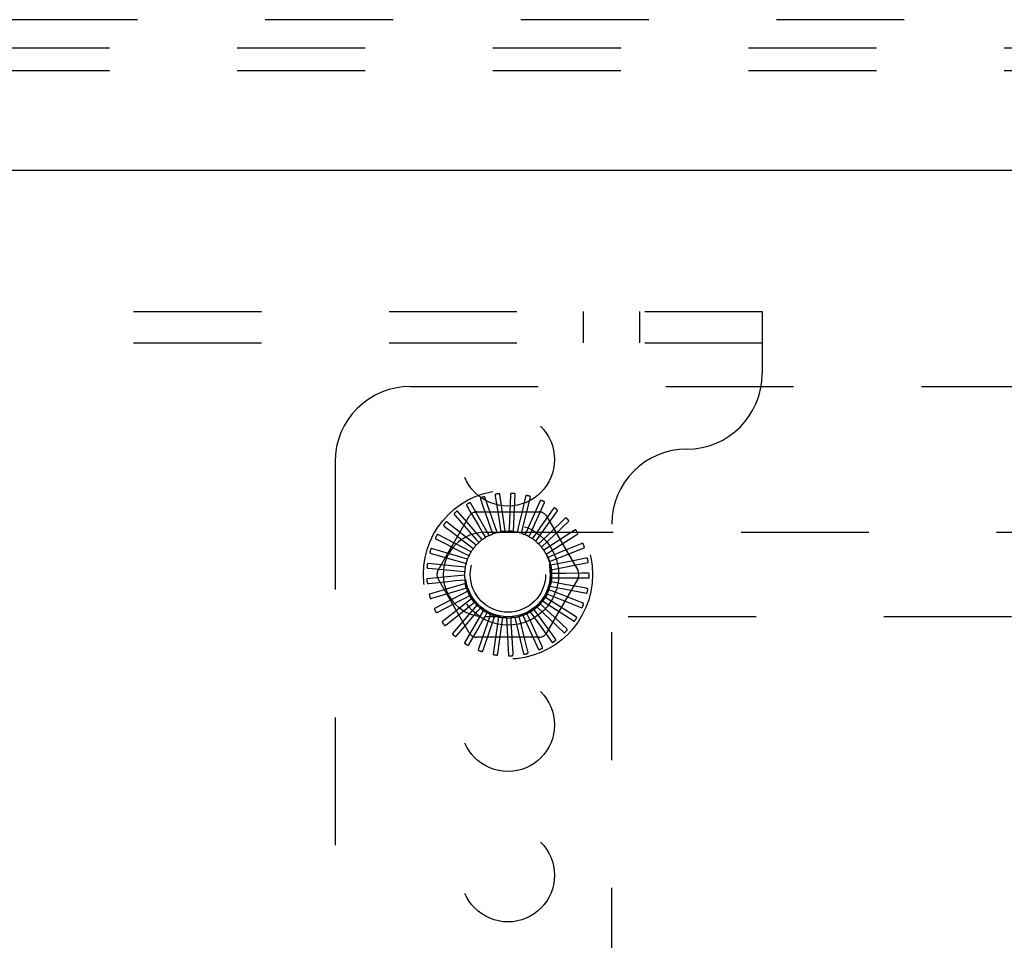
# Model space of a CAD drawing. Header units: inches. Extents: x 0 to 77.3, y 0 to 50.
# Tile 51 of 56: x 70.5 to 73.7, y 42.6 to 45.7. Entities that reach past the tile are written whole.
import ezdxf

# ---------------------------------------------------------------- set-up
doc = ezdxf.new("R2010")
doc.units = ezdxf.units.IN
doc.header["$LTSCALE"] = 4.25
doc.header["$MEASUREMENT"] = 0
doc.linetypes.add('HIDDEN', pattern=[0.2, 0.1, -0.1])
doc.layers.get('0').update_dxf_attribs({"linetype": 'CONTINUOUS'})
for name, color, linetype in [('DEFAULT_2', 8, 'HIDDEN'), ('DIMENSIONS', 7, 'CONTINUOUS'), ('FRONT_COVER', 7, 'CONTINUOUS')]:
    doc.layers.add(name, color=color, linetype=linetype)
doc.styles.get("Standard").update_dxf_attribs({"font": 'arial.ttf'})
doc.dimstyles.new('DIMSTYLE_1', dxfattribs={"dimtxt": 0.340909, "dimasz": 0.454545, "dimexe": 0.09, "dimexo": 0.07, "dimgap": 0.0375, "dimtad": 0, "dimtih": 1, "dimtoh": 1, "dimzin": 4, "dimdsep": 46, "dimtxsty": 'Standard', "dimblk": '_FILLED', "dimblk1": '_FILLED', "dimblk2": '_FILLED', "dimcen": 0.09, "dimadec": 3, "dimazin": 1, "dimtfac": 1, "dimtdec": 3, "dimtofl": 0, "dimtmove": 0, "dimatfit": 3, "dimldrblk": '_FILLED', "dimfxl": 0, "dimtolj": 1, "dimtzin": 4, "dimarcsym": 0})

# ---------------------------------------------------------------- blocks, each defined once
blk = doc.blocks.new('_FILLED')
at = {"color": 0, "linetype": 'ByBlock'}
blk.add_solid([(0, 0), (-1, 0.2), (-1, -0.2)], dxfattribs=at)
blk = doc.blocks.new('*D11')
at = {"layer": 'DIMENSIONS', "color": 2, "linetype": 'Continuous'}
for p, q in [((75.3181, 45.6153), (76.2617, 45.6153)), ((75.8526, 45.6153), (75.8526, 44.3312)), ((75.8526, 42.3653), (75.8526, 43.6494)), ((65.3931, 42.3653), (76.2617, 42.3653))]:
    blk.add_line(p, q, dxfattribs=at)
at = {"layer": 'DIMENSIONS', "color": 2, "linetype": 'Continuous', "xscale": 0.4545454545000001, "yscale": 0.4545454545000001, "zscale": 0.4545454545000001}
for p, rotation in [((75.8526, 45.6153), 90), ((75.8526, 42.3653), 270)]:
    blk.add_blockref('_FILLED', p, dxfattribs=dict(at, rotation=rotation))
at = {"layer": 'DIMENSIONS', "color": 2, "linetype": 'Continuous', "insert": (75.8526, 44.1607), "char_height": 0.34091, "width": 0.926411, "attachment_point": 2, "line_spacing_factor": 0.9}
blk.add_mtext('3.25', dxfattribs=at)

msp = doc.modelspace()

# ---------------------------------------------------------------- linework, layer by layer
at = {"layer": 'DEFAULT_2', "color": 8, "linetype": 'HIDDEN'}
for p, q in [((74.999909, 45.615287), (55.149909, 45.615287)), ((74.999909, 45.540287), (55.149909, 45.540287)), ((57.229909, 44.740287), (72.919909, 44.740287)), ((72.326159, 44.636287), (72.326159, 44.740287)), ((72.513659, 44.636287), (72.513659, 44.740287)), ((72.919909, 44.740287), (72.919909, 44.532287)), ((57.229909, 44.636287), (72.919909, 44.636287)), ((71.749909, 44.490287), (74.999909, 44.490287)), ((71.499909, 44.240287), (71.499909, 40.490287)), ((72.012909, 43.995535), (71.950424, 44.103761)), ((71.98428, 44.113875), (71.990473, 44.096388)), ((72.038679, 44.004914), (71.997805, 44.12301)), ((72.032963, 44.126534), (72.041117, 44.07255)), ((72.065758, 44.009248), (72.047973, 44.132945)), ((72.083162, 44.129751), (72.080952, 44.0752)), ((72.093168, 44.008378), (72.099114, 44.133205)), ((72.119918, 44.002337), (72.149381, 44.123783)), ((72.133063, 44.12341), (72.120569, 44.070263)), ((72.145042, 43.991342), (72.196956, 44.105018)), ((72.180862, 44.10774), (72.158536, 44.057917)), ((71.98938, 43.981447), (71.907543, 44.075892)), ((71.938872, 44.092231), (71.948263, 44.076232)), ((71.948263, 44.076232), (71.97536, 44.030048)), ((71.971467, 44.073621), (72.178351, 44.073621)), ((71.990473, 44.096388), (72.008341, 44.045911)), ((72.16763, 43.975791), (72.240119, 44.077588)), ((72.224832, 44.083306), (72.183427, 44.024284)), ((71.842766, 43.879871), (71.946208, 44.059037)), ((71.968942, 43.963162), (71.87071, 44.040412)), ((71.898381, 44.062384), (71.922646, 44.034783)), ((72.008341, 44.045911), (72.019671, 44.013859)), ((72.186868, 43.956247), (72.277312, 44.042485)), ((72.20361, 44.059037), (72.307052, 43.879871)), ((72.263383, 44.050993), (72.211556, 44.000873)), ((71.86427, 44.025414), (71.89332, 44.002904)), ((71.922646, 44.034783), (71.945978, 44.008231)), ((71.945978, 44.008231), (71.968409, 43.982687)), ((71.97536, 44.030048), (71.992552, 44.000721)), ((71.999909, 44.005787), (74.599909, 44.005787)), ((72.019671, 44.013859), (72.024409, 44.00041)), ((72.048787, 44.021628), (72.050894, 44.007525)), ((72.078847, 44.023746), (72.078246, 44.0095)), ((72.108764, 44.020138), (72.105478, 44.006262)), ((72.137458, 44.010932), (72.131606, 43.997929)), ((72.183427, 44.024284), (72.163891, 43.996463)), ((72.295122, 44.011968), (72.234747, 43.972562)), ((72.419909, 40.698287), (72.419909, 44.032287)), ((71.837773, 43.982657), (71.870557, 43.966051)), ((71.952334, 43.941339), (71.841257, 43.998603)), ((71.89332, 44.002904), (71.921256, 43.981248)), ((71.921256, 43.981248), (71.948116, 43.96041)), ((71.968409, 43.982687), (71.977806, 43.971962)), ((71.992552, 44.000721), (71.999749, 43.988411)), ((72.163891, 43.996463), (72.155684, 43.984802)), ((72.187108, 43.977252), (72.176842, 43.967356)), ((72.211556, 44.000873), (72.187108, 43.977252)), ((72.202059, 43.933414), (72.307189, 44.000978)), ((72.234747, 43.972562), (72.20627, 43.953995)), ((71.940156, 43.916767), (71.82025, 43.951974)), ((71.870557, 43.966051), (71.902087, 43.950073)), ((71.902087, 43.950073), (71.932405, 43.934695)), ((71.948116, 43.96041), (71.959373, 43.951657)), ((72.20627, 43.953995), (72.194317, 43.94622)), ((72.212654, 43.90812), (72.328671, 43.954566)), ((72.25216, 43.940374), (72.220684, 43.927532)), ((72.318902, 43.967642), (72.25216, 43.940374)), ((71.819845, 43.935658), (71.855181, 43.925557)), ((71.855181, 43.925557), (71.889164, 43.915834)), ((71.889164, 43.915834), (71.921845, 43.906472)), ((71.921845, 43.906472), (71.935548, 43.90253)), ((71.932405, 43.934695), (71.945115, 43.928231)), ((72.220684, 43.927532), (72.207476, 43.922159)), ((72.297828, 43.912403), (72.263167, 43.905472)), ((72.333864, 43.919616), (72.297828, 43.912403)), ((71.932849, 43.890334), (71.808446, 43.902213)), ((71.811137, 43.886115), (71.847745, 43.882884)), ((71.847745, 43.882884), (71.882955, 43.879768)), ((71.882955, 43.879768), (71.916816, 43.87676)), ((71.916816, 43.87676), (71.931018, 43.875483)), ((72.22983, 43.898819), (72.215843, 43.896043)), ((72.218271, 43.881278), (72.340981, 43.904928)), ((72.263167, 43.905472), (72.22983, 43.898819)), ((71.930676, 43.862997), (71.806273, 43.851118)), ((71.811962, 43.835819), (71.866273, 43.841396)), ((71.946208, 43.671537), (71.842766, 43.850704)), ((71.917502, 43.846634), (71.931689, 43.848067)), ((72.307052, 43.850704), (72.20361, 43.671537)), ((72.231195, 43.838838), (72.217179, 43.84146)), ((72.218706, 43.853857), (72.343675, 43.853857)), ((72.233376, 43.868894), (72.219117, 43.868815)), ((72.26737, 43.869118), (72.233376, 43.868894)), ((72.320916, 43.869493), (72.26737, 43.869118)), ((72.339466, 43.869627), (72.320916, 43.869493)), ((71.933716, 43.835742), (71.813809, 43.800534)), ((71.941859, 43.809555), (71.830782, 43.752291)), ((71.923877, 43.817181), (71.937536, 43.821274)), ((72.223365, 43.809739), (72.210098, 43.814966)), ((72.213945, 43.82685), (72.336655, 43.803199)), ((72.255008, 43.797313), (72.223365, 43.809739)), ((72.264617, 43.832625), (72.231195, 43.838838)), ((72.317266, 43.82286), (72.264617, 43.832625)), ((72.335506, 43.819481), (72.317266, 43.82286)), ((71.822291, 43.786589), (71.874565, 43.802343)), ((71.954811, 43.785382), (71.856579, 43.708131)), ((71.93571, 43.789468), (71.948348, 43.796071)), ((71.95066, 43.793552), (71.950779, 43.793311)), ((72.1897, 43.777929), (72.29483, 43.710366)), ((72.21017, 43.782647), (72.198132, 43.790291)), ((72.204158, 43.801232), (72.320175, 43.754785)), ((72.238889, 43.764457), (72.21017, 43.782647)), ((72.304857, 43.77776), (72.255008, 43.797313)), ((72.322128, 43.77099), (72.304857, 43.77776)), ((71.84175, 43.740203), (71.890097, 43.765565)), ((71.972103, 43.764097), (71.890266, 43.669652)), ((71.993111, 43.74647), (71.930627, 43.638244)), ((71.952575, 43.764494), (71.963735, 43.77337)), ((71.973861, 43.743164), (71.983139, 43.753992)), ((72.169767, 43.738296), (72.161432, 43.749865)), ((72.171092, 43.757783), (72.261537, 43.671545)), ((72.192086, 43.758542), (72.181712, 43.768326)), ((72.284137, 43.735824), (72.238889, 43.764457)), ((71.869635, 43.698338), (71.91231, 43.732391)), ((72.017076, 43.733137), (71.976203, 43.615041)), ((71.998799, 43.726247), (72.00586, 43.738635)), ((74.599909, 43.724787), (71.999909, 43.724787)), ((72.015581, 43.682158), (72.026487, 43.714356)), ((72.043131, 43.72458), (72.025346, 43.600883)), ((72.026487, 43.714356), (72.031077, 43.727857)), ((72.055926, 43.70792), (72.057878, 43.722045)), ((72.070334, 43.721109), (72.07628, 43.596281)), ((72.086051, 43.707171), (72.085295, 43.72141)), ((72.097703, 43.722848), (72.127165, 43.601402)), ((72.115774, 43.712137), (72.112336, 43.725976)), ((72.124247, 43.729736), (72.176161, 43.61606)), ((72.144019, 43.722639), (72.138024, 43.735577)), ((72.158345, 43.691809), (72.144019, 43.722639)), ((72.149009, 43.741523), (72.221498, 43.639726)), ((72.255855, 43.698567), (72.229592, 43.723256)), ((72.299815, 43.725908), (72.284137, 43.735824)), ((71.90494, 43.662506), (71.940399, 43.704021)), ((71.946389, 43.634004), (71.97335, 43.681479)), ((71.992482, 43.613861), (72.015581, 43.682158)), ((72.051311, 43.674239), (72.055926, 43.70792)), ((72.087893, 43.673226), (72.086051, 43.707171)), ((72.173252, 43.65976), (72.158345, 43.691809)), ((72.231902, 43.652303), (72.199918, 43.696549)), ((72.269373, 43.685863), (72.255855, 43.698567)), ((72.178351, 43.656954), (71.971467, 43.656954)), ((72.041554, 43.602805), (72.051311, 43.674239)), ((72.091832, 43.601236), (72.087893, 43.673226)), ((72.141498, 43.609211), (72.128249, 43.662175)), ((72.188757, 43.62644), (72.173252, 43.65976))]:
    msp.add_line(p, q, dxfattribs=at)
for points in [[(72.086128, 44.135324), (72.085666, 44.135298), (72.085247, 44.135191), (72.084871, 44.135), (72.084539, 44.134739), (72.084258, 44.134421), (72.084019, 44.134049), (72.083818, 44.133626), (72.083651, 44.13316), (72.083514, 44.132658), (72.083404, 44.132123), (72.083316, 44.131563), (72.083248, 44.130979), (72.083196, 44.130376), (72.083162, 44.129751)], [(71.950424, 44.103761), (71.950311, 44.103892), (71.950173, 44.103989), (71.950007, 44.104049), (71.949821, 44.104081), (71.949624, 44.10409), (71.949416, 44.10408), (71.949203, 44.104055), (71.948981, 44.104015), (71.948753, 44.103963), (71.948518, 44.1039), (71.948276, 44.103826), (71.948029, 44.103743), (71.947777, 44.103651), (71.947519, 44.103549), (71.947254, 44.103439), (71.946981, 44.103319), (71.9467, 44.103188), (71.946409, 44.103047), (71.946109, 44.102893), (71.9458, 44.102727)], [(71.984961, 44.12015), (71.984542, 44.119954), (71.984193, 44.1197), (71.983915, 44.119382), (71.983704, 44.119017), (71.983561, 44.118617), (71.983478, 44.118183), (71.983448, 44.117716), (71.983466, 44.117221), (71.983526, 44.116704), (71.983623, 44.116166), (71.983749, 44.115614), (71.983903, 44.115046), (71.984079, 44.114467), (71.98428, 44.113875)], [(71.997805, 44.12301), (71.997719, 44.12316), (71.997602, 44.123281), (71.99745, 44.123372), (71.997274, 44.123439), (71.997082, 44.123485), (71.996876, 44.123515), (71.996661, 44.12353), (71.996437, 44.123533), (71.996202, 44.123525), (71.99596, 44.123508), (71.995709, 44.123481), (71.99545, 44.123446), (71.995185, 44.123403), (71.994912, 44.123352), (71.994631, 44.123294), (71.994341, 44.123228), (71.994034, 44.123151), (71.993728, 44.123069), (71.993435, 44.122985), (71.993151, 44.122896)], [(72.034819, 44.132567), (72.034371, 44.132454), (72.033981, 44.132271), (72.033647, 44.132011), (72.033371, 44.131692), (72.033155, 44.131327), (72.032991, 44.130916), (72.032873, 44.130463), (72.032797, 44.129974), (72.032759, 44.129454), (72.032752, 44.128909), (72.032771, 44.128342), (72.032815, 44.127756), (72.032878, 44.127154), (72.032963, 44.126534)], [(72.047973, 44.132945), (72.047917, 44.133108), (72.047824, 44.13325), (72.047693, 44.133367), (72.047532, 44.133466), (72.047353, 44.133548), (72.047156, 44.133616), (72.046948, 44.133672), (72.046728, 44.133717), (72.046497, 44.133754), (72.046255, 44.133783), (72.046003, 44.133804), (72.045743, 44.133818), (72.045475, 44.133826), (72.045197, 44.133828), (72.04491, 44.133824), (72.044612, 44.133814), (72.044302, 44.133798), (72.04398, 44.133774), (72.043644, 44.133743), (72.043295, 44.133704)], [(72.099114, 44.133205), (72.09909, 44.133377), (72.099026, 44.133533), (72.098919, 44.133674), (72.09878, 44.133801), (72.098619, 44.133915), (72.098439, 44.134019), (72.098245, 44.134113), (72.098038, 44.134199), (72.097818, 44.134279), (72.097586, 44.134353), (72.097343, 44.134422), (72.09709, 44.134485), (72.096828, 44.134544), (72.096556, 44.134598), (72.096273, 44.134649), (72.095979, 44.134695), (72.095672, 44.134738), (72.095351, 44.134776), (72.095013, 44.134809), (72.094658, 44.134837)], [(72.137029, 44.128321), (72.136571, 44.128383), (72.13614, 44.128357), (72.135734, 44.128241), (72.135359, 44.128047), (72.135023, 44.127788), (72.134718, 44.127468), (72.13444, 44.127091), (72.134188, 44.126665), (72.133959, 44.126197), (72.13375, 44.125693), (72.133557, 44.12516), (72.13338, 44.124599), (72.133215, 44.124017), (72.133063, 44.12341)], [(72.149381, 44.123783), (72.149389, 44.123956), (72.149356, 44.124121), (72.149278, 44.12428), (72.149165, 44.124431), (72.149029, 44.124574), (72.148872, 44.12471), (72.148699, 44.124839), (72.148512, 44.124963), (72.148311, 44.125083), (72.148097, 44.125199), (72.147872, 44.125313), (72.147635, 44.125423), (72.147389, 44.12553), (72.147132, 44.125635), (72.146864, 44.125738), (72.146584, 44.125839), (72.146285, 44.12594), (72.145982, 44.126037), (72.145692, 44.126124), (72.145408, 44.126202)], [(72.185686, 44.111811), (72.185248, 44.111958), (72.18482, 44.112015), (72.184399, 44.111978), (72.183994, 44.111858), (72.183615, 44.111668), (72.183255, 44.111411), (72.182911, 44.111093), (72.182583, 44.110723), (72.182269, 44.110307), (72.181968, 44.109852), (72.181679, 44.109364), (72.181398, 44.108848), (72.181126, 44.108307), (72.180862, 44.10774)], [(72.196956, 44.105018), (72.196997, 44.105186), (72.196995, 44.105354), (72.196948, 44.105525), (72.196867, 44.105694), (72.19676, 44.105861), (72.196631, 44.106024), (72.196486, 44.106183), (72.196326, 44.10634), (72.196151, 44.106497), (72.195963, 44.106651), (72.195763, 44.106805), (72.195552, 44.106958), (72.19533, 44.10711), (72.195098, 44.107262), (72.194854, 44.107414), (72.194598, 44.107566), (72.194329, 44.10772), (72.194045, 44.107874), (72.193746, 44.108029), (72.193432, 44.108185)], [(71.907543, 44.075892), (71.907407, 44.075999), (71.907253, 44.076069), (71.907078, 44.076097), (71.90689, 44.076093), (71.906694, 44.076065), (71.906492, 44.076015), (71.906287, 44.07595), (71.906077, 44.075869), (71.905863, 44.075775), (71.905644, 44.075668), (71.905421, 44.07555), (71.905194, 44.075422), (71.904964, 44.075283), (71.904729, 44.075135), (71.90449, 44.074976), (71.904245, 44.074807), (71.903994, 44.074626), (71.903735, 44.074432), (71.903468, 44.074222), (71.903192, 44.073999)], [(71.938354, 44.098522), (71.937979, 44.09825), (71.937685, 44.097934), (71.937471, 44.09757), (71.937334, 44.097171), (71.937269, 44.096751), (71.93727, 44.096309), (71.937329, 44.095845), (71.93744, 44.095362), (71.937597, 44.094865), (71.937793, 44.094356), (71.938022, 44.093838), (71.938281, 44.09331), (71.938563, 44.092774), (71.938872, 44.092231)], [(72.041117, 44.07255), (72.046284, 44.03827), (72.048787, 44.021628)], [(72.080952, 44.0752), (72.079538, 44.040561), (72.078847, 44.023746)], [(72.120569, 44.070263), (72.112625, 44.036517), (72.108764, 44.020138)], [(72.230339, 44.086391), (72.229937, 44.086619), (72.229527, 44.086756), (72.229107, 44.086798), (72.228687, 44.086758), (72.228279, 44.086642), (72.227876, 44.086458), (72.227479, 44.086212), (72.227086, 44.08591), (72.226699, 44.085561), (72.226318, 44.085171), (72.225941, 44.084747), (72.225568, 44.084293), (72.225198, 44.083813), (72.224832, 44.083306)], [(72.240119, 44.077588), (72.240191, 44.077745), (72.240222, 44.077911), (72.240208, 44.078087), (72.24016, 44.078269), (72.240087, 44.078453), (72.239991, 44.078637), (72.239879, 44.078821), (72.239751, 44.079006), (72.239609, 44.079192), (72.239454, 44.07938), (72.239287, 44.079569), (72.239108, 44.079759), (72.23892, 44.07995), (72.23872, 44.080143), (72.238509, 44.080338), (72.238287, 44.080536), (72.238047, 44.080741), (72.237802, 44.080944), (72.237563, 44.081133), (72.237327, 44.081313)], [(71.87071, 44.040412), (71.870556, 44.040492), (71.870392, 44.04053), (71.870215, 44.040525), (71.870031, 44.040485), (71.869844, 44.040421), (71.869655, 44.040334), (71.869466, 44.040231), (71.869276, 44.040112), (71.869083, 44.039979), (71.868888, 44.039833), (71.868691, 44.039675), (71.868493, 44.039506), (71.868293, 44.039326), (71.868091, 44.039136), (71.867886, 44.038935), (71.867677, 44.038722), (71.867461, 44.038492), (71.867247, 44.038257), (71.867048, 44.038029), (71.866858, 44.037802)], [(71.896681, 44.068463), (71.896365, 44.068126), (71.896136, 44.06776), (71.895995, 44.067362), (71.895936, 44.066944), (71.895951, 44.06652), (71.896036, 44.066086), (71.896182, 44.065641), (71.896382, 44.065189), (71.89663, 44.064731), (71.896919, 44.064268), (71.897242, 44.063802), (71.897596, 44.063332), (71.897975, 44.06286), (71.898381, 44.062384)], [(72.158536, 44.057917), (72.144349, 44.026285), (72.137458, 44.010932)], [(72.269374, 44.052981), (72.269022, 44.05328), (72.268646, 44.053492), (72.268242, 44.053613), (72.267822, 44.053653), (72.267399, 44.053617), (72.266969, 44.053512), (72.266532, 44.053345), (72.266089, 44.053123), (72.265644, 44.052854), (72.265195, 44.052543), (72.264745, 44.052198), (72.264293, 44.051823), (72.263839, 44.051422), (72.263383, 44.050993)], [(72.277312, 44.042485), (72.277412, 44.042626), (72.277474, 44.042783), (72.277494, 44.042959), (72.277481, 44.043146), (72.277444, 44.04334), (72.277385, 44.04354), (72.27731, 44.043742), (72.277219, 44.043947), (72.277115, 44.044157), (72.276998, 44.044371), (72.276869, 44.044588), (72.27673, 44.044808), (72.276581, 44.045032), (72.276421, 44.045259), (72.276252, 44.04549), (72.27607, 44.045727), (72.275878, 44.04597), (72.275672, 44.046219), (72.275451, 44.046474), (72.275216, 44.046737)], [(71.861451, 44.031062), (71.861204, 44.030671), (71.861048, 44.030268), (71.860986, 44.029851), (71.861006, 44.029429), (71.861102, 44.029016), (71.861267, 44.028605), (71.861494, 44.028196), (71.861777, 44.02779), (71.862107, 44.027387), (71.862479, 44.026987), (71.862884, 44.026591), (71.86332, 44.026197), (71.863781, 44.025804), (71.86427, 44.025414)], [(72.038679, 44.004914), (72.040878, 44.005269), (72.04308, 44.00559), (72.045284, 44.005877), (72.04749, 44.006131)], [(72.050894, 44.007525), (72.05039, 44.007162), (72.049856, 44.006849), (72.049287, 44.006585), (72.048696, 44.006375), (72.048099, 44.006225), (72.04749, 44.006131)], [(72.065758, 44.009248), (72.067985, 44.00918), (72.070208, 44.009078), (72.072426, 44.008943), (72.07464, 44.008775)], [(72.078246, 44.0095), (72.077683, 44.009238), (72.077099, 44.009032), (72.07649, 44.008881), (72.075871, 44.008787), (72.075256, 44.008751), (72.07464, 44.008775)], [(72.093168, 44.008378), (72.095342, 44.00789), (72.097505, 44.00737), (72.099658, 44.006817), (72.1018, 44.006233)], [(72.105478, 44.006262), (72.104876, 44.006112), (72.104264, 44.00602), (72.103637, 44.005987), (72.103011, 44.006011), (72.102401, 44.006093), (72.1018, 44.006233)], [(72.301382, 44.012785), (72.301093, 44.013146), (72.300763, 44.013426), (72.300389, 44.013621), (72.299984, 44.01374), (72.299562, 44.013785), (72.29912, 44.013763), (72.298659, 44.013682), (72.298182, 44.013548), (72.297694, 44.013367), (72.297194, 44.013147), (72.296687, 44.012894), (72.296172, 44.012611), (72.295651, 44.012303), (72.295122, 44.011968)], [(72.307189, 44.000978), (72.307314, 44.001097), (72.307405, 44.00124), (72.307457, 44.001408), (72.30748, 44.001595), (72.30748, 44.001793), (72.30746, 44.002), (72.307425, 44.002212), (72.307374, 44.002431), (72.307312, 44.002657), (72.307237, 44.002889), (72.307153, 44.003126), (72.307057, 44.003369), (72.306953, 44.003617), (72.30684, 44.00387), (72.306717, 44.00413), (72.306584, 44.004396), (72.30644, 44.004671), (72.306285, 44.004954), (72.306116, 44.005248), (72.305934, 44.005552)], [(71.833935, 43.987669), (71.833767, 43.987238), (71.83369, 43.986814), (71.833708, 43.986392), (71.833807, 43.985982), (71.83398, 43.985594), (71.834219, 43.985222), (71.83452, 43.984863), (71.834874, 43.984518), (71.835275, 43.984185), (71.835716, 43.983862), (71.836188, 43.98355), (71.836691, 43.983245), (71.837219, 43.982948), (71.837773, 43.982657)], [(71.841257, 43.998603), (71.841091, 43.998651), (71.840923, 43.998658), (71.84075, 43.998619), (71.840577, 43.998546), (71.840406, 43.998447), (71.840237, 43.998326), (71.84007, 43.998189), (71.839906, 43.998036), (71.839742, 43.997869), (71.839578, 43.997689), (71.839415, 43.997497), (71.839252, 43.997293), (71.83909, 43.997079), (71.838927, 43.996854), (71.838764, 43.996618), (71.838599, 43.996369), (71.838433, 43.996107), (71.838265, 43.995831), (71.838096, 43.99554), (71.837925, 43.995232)], [(71.977806, 43.971962), (71.977579, 43.971384), (71.977299, 43.970832), (71.976962, 43.970302), (71.976579, 43.969807), (71.976159, 43.969357), (71.975697, 43.968949)], [(71.98938, 43.981447), (71.99129, 43.982594), (71.993215, 43.98371), (71.995154, 43.984796), (71.997107, 43.985851)], [(71.999749, 43.988411), (71.999417, 43.987886), (71.999037, 43.987398), (71.998607, 43.986941), (71.998137, 43.986527), (71.997638, 43.986165), (71.997107, 43.985851)], [(72.012909, 43.995535), (72.015001, 43.996299), (72.017103, 43.997031), (72.019212, 43.99773), (72.02133, 43.998397)], [(72.024409, 44.00041), (72.023983, 43.999958), (72.023518, 43.99955), (72.023009, 43.999183), (72.022469, 43.998865), (72.021911, 43.998604), (72.02133, 43.998397)], [(72.119918, 44.002337), (72.12196, 44.001446), (72.123986, 44.000526), (72.125995, 43.999576), (72.127988, 43.998596)], [(72.131606, 43.997929), (72.130985, 43.997896), (72.130367, 43.997921), (72.129746, 43.998007), (72.129135, 43.99815), (72.128552, 43.998346), (72.127988, 43.998596)], [(72.145042, 43.991342), (72.146878, 43.990081), (72.148693, 43.988794), (72.150487, 43.987481), (72.152258, 43.986142)], [(72.155684, 43.984802), (72.155068, 43.984887), (72.154466, 43.985029), (72.153872, 43.985231), (72.1533, 43.985486), (72.152764, 43.985789), (72.152258, 43.986142)], [(72.16763, 43.975791), (72.169195, 43.974205), (72.170734, 43.972598), (72.172246, 43.970969), (72.173732, 43.96932)], [(71.815129, 43.939853), (71.815046, 43.939398), (71.81505, 43.938967), (71.815147, 43.938555), (71.815323, 43.938172), (71.815566, 43.937824), (71.815871, 43.937504), (71.816234, 43.937208), (71.816648, 43.936936), (71.817104, 43.936685), (71.817598, 43.936452), (71.818121, 43.936234), (71.818672, 43.936031), (71.819247, 43.935838), (71.819845, 43.935658)], [(71.82025, 43.951974), (71.820077, 43.951991), (71.81991, 43.951966), (71.819748, 43.951895), (71.819592, 43.95179), (71.819443, 43.951661), (71.8193, 43.95151), (71.819162, 43.951344), (71.81903, 43.951163), (71.8189, 43.950968), (71.818774, 43.95076), (71.81865, 43.95054), (71.818528, 43.950309), (71.818409, 43.950068), (71.818292, 43.949816), (71.818177, 43.949554), (71.818063, 43.949278), (71.817947, 43.948985), (71.817836, 43.948687), (71.817735, 43.9484), (71.817643, 43.948118)], [(71.952334, 43.941339), (71.953681, 43.943113), (71.955053, 43.944865), (71.95645, 43.946593), (71.957871, 43.948299)], [(71.959373, 43.951657), (71.959259, 43.951047), (71.959088, 43.950452), (71.958858, 43.949868), (71.958576, 43.949309), (71.958248, 43.948788), (71.957871, 43.948299)], [(71.968942, 43.963162), (71.970601, 43.964649), (71.972279, 43.96611), (71.973978, 43.967543), (71.975696, 43.968949)], [(72.176842, 43.967356), (72.176254, 43.967555), (72.17569, 43.967809), (72.175145, 43.968119), (72.174631, 43.968479), (72.174162, 43.968877), (72.173732, 43.96932)], [(72.186868, 43.956247), (72.188103, 43.954395), (72.189309, 43.952527), (72.190486, 43.950641), (72.191634, 43.948737)], [(72.194317, 43.94622), (72.193777, 43.946527), (72.193271, 43.946883), (72.192794, 43.947291), (72.192358, 43.947741), (72.191973, 43.948222), (72.191635, 43.948737)], [(72.325203, 43.96726), (72.324988, 43.967669), (72.324717, 43.968005), (72.324387, 43.968268), (72.324011, 43.968461), (72.323605, 43.968585), (72.323168, 43.968648), (72.3227, 43.968655), (72.322206, 43.968614), (72.321692, 43.968529), (72.32116, 43.968407), (72.320614, 43.968255), (72.320055, 43.968074), (72.319485, 43.96787), (72.318902, 43.967642)], [(72.328671, 43.954566), (72.328817, 43.95466), (72.328932, 43.954783), (72.329016, 43.954938), (72.329074, 43.955117), (72.329111, 43.955311), (72.329131, 43.955519), (72.329136, 43.955734), (72.329128, 43.955958), (72.329109, 43.956192), (72.32908, 43.956434), (72.329042, 43.956683), (72.328994, 43.95694), (72.328939, 43.957202), (72.328875, 43.957472), (72.328804, 43.957751), (72.328724, 43.958038), (72.328633, 43.95834), (72.328536, 43.958642), (72.328438, 43.958929), (72.328337, 43.959207)], [(71.940156, 43.916767), (71.941143, 43.918764), (71.942159, 43.920744), (71.943203, 43.922706), (71.944276, 43.92465)], [(71.945115, 43.928231), (71.945119, 43.92761), (71.945064, 43.926994), (71.944948, 43.926377), (71.944777, 43.925774), (71.944553, 43.9252), (71.944276, 43.92465)], [(72.202059, 43.933414), (72.202922, 43.93136), (72.203753, 43.929297), (72.204552, 43.927223), (72.205318, 43.925139)], [(72.207476, 43.922159), (72.207004, 43.922563), (72.206574, 43.923008), (72.206183, 43.9235), (72.20584, 43.924024), (72.205553, 43.924568), (72.205318, 43.925139)], [(72.212654, 43.90812), (72.213113, 43.90594), (72.213538, 43.903756), (72.21393, 43.901568), (72.214288, 43.899377)], [(72.339978, 43.918049), (72.339844, 43.918491), (72.339642, 43.918873), (72.339368, 43.919193), (72.339036, 43.919454), (72.33866, 43.919652), (72.338242, 43.919797), (72.337784, 43.919893), (72.337292, 43.919945), (72.336771, 43.919959), (72.336226, 43.91994), (72.335661, 43.919894), (72.335077, 43.919822), (72.334479, 43.91973), (72.333864, 43.919616)], [(72.340981, 43.904928), (72.341142, 43.904992), (72.341279, 43.905091), (72.34139, 43.905228), (72.341481, 43.905393), (72.341555, 43.905576), (72.341613, 43.905776), (72.341659, 43.905987), (72.341694, 43.906209), (72.34172, 43.906441), (72.341737, 43.906684), (72.341746, 43.906936), (72.341748, 43.907197), (72.341743, 43.907466), (72.341732, 43.907743), (72.341714, 43.90803), (72.34169, 43.908327), (72.341659, 43.908635), (72.34162, 43.908956), (72.341573, 43.909289), (72.341517, 43.909636)], [(71.805712, 43.889343), (71.805716, 43.88888), (71.805802, 43.888456), (71.805975, 43.888071), (71.806221, 43.887728), (71.806525, 43.887432), (71.806885, 43.887175), (71.807298, 43.886954), (71.807755, 43.886765), (71.808251, 43.886605), (71.80878, 43.886469), (71.809335, 43.886355), (71.809915, 43.886259), (71.810515, 43.886179), (71.811137, 43.886115)], [(71.808446, 43.902213), (71.808274, 43.902197), (71.808115, 43.902141), (71.807969, 43.902041), (71.807835, 43.901908), (71.807713, 43.901753), (71.807601, 43.901578), (71.807498, 43.901389), (71.807402, 43.901185), (71.807311, 43.900969), (71.807227, 43.900741), (71.807146, 43.900502), (71.807071, 43.900252), (71.807, 43.899993), (71.806933, 43.899724), (71.806869, 43.899444), (71.806809, 43.899152), (71.806751, 43.898847), (71.806698, 43.898529), (71.80665, 43.898196), (71.806605, 43.897848)], [(71.931018, 43.875483), (71.931253, 43.874907), (71.931431, 43.874315), (71.931553, 43.873699), (71.931618, 43.873076), (71.931624, 43.872461), (71.931571, 43.871846)], [(71.932849, 43.890334), (71.93344, 43.892482), (71.934063, 43.894619), (71.934717, 43.896743), (71.935403, 43.898854)], [(71.935548, 43.90253), (71.93567, 43.901921), (71.935732, 43.901305), (71.935736, 43.900678), (71.935681, 43.900054), (71.93557, 43.899448), (71.935403, 43.898855)], [(72.215843, 43.896043), (72.215456, 43.896529), (72.215118, 43.897048), (72.214828, 43.897604), (72.21459, 43.898183), (72.214411, 43.898773), (72.214288, 43.899377)], [(72.218271, 43.881278), (72.218309, 43.87905), (72.218313, 43.876825), (72.218284, 43.874603), (72.218221, 43.872383)], [(71.806273, 43.851118), (71.806108, 43.85107), (71.805962, 43.850985), (71.805838, 43.850859), (71.805732, 43.850704), (71.805642, 43.850529), (71.805564, 43.850336), (71.805499, 43.850131), (71.805443, 43.849914), (71.805395, 43.849685), (71.805355, 43.849446), (71.805321, 43.849196), (71.805295, 43.848937), (71.805274, 43.84867), (71.805258, 43.848394), (71.805249, 43.848108), (71.805245, 43.847811), (71.805246, 43.847497), (71.805254, 43.84718), (71.805267, 43.846869), (71.805287, 43.846562)], [(71.866273, 43.841396), (71.90076, 43.844925), (71.917502, 43.846634)], [(71.930676, 43.862997), (71.93085, 43.865218), (71.931057, 43.867433), (71.931297, 43.869643), (71.931571, 43.871846)], [(71.931689, 43.848067), (71.932028, 43.847547), (71.932315, 43.846998), (71.932551, 43.846417), (71.932733, 43.845818), (71.932855, 43.845214), (71.93292, 43.844601)], [(71.933716, 43.835742), (71.933466, 43.837956), (71.93325, 43.84017), (71.933068, 43.842385), (71.93292, 43.844601)], [(72.217179, 43.84146), (72.217, 43.842055), (72.216879, 43.842662), (72.216816, 43.843286), (72.216811, 43.843913), (72.216863, 43.844526), (72.216974, 43.845133)], [(72.218706, 43.853857), (72.218322, 43.851662), (72.217905, 43.849477), (72.217456, 43.8473), (72.216974, 43.845133)], [(72.219117, 43.868815), (72.218829, 43.869366), (72.218595, 43.869939), (72.218415, 43.87054), (72.218291, 43.871154), (72.218227, 43.871766), (72.218221, 43.872383)], [(72.345173, 43.86693), (72.345125, 43.86739), (72.344999, 43.867803), (72.34479, 43.86817), (72.344514, 43.868489), (72.344183, 43.868755), (72.343799, 43.868975), (72.343368, 43.869156), (72.342894, 43.869301), (72.342386, 43.869414), (72.341847, 43.869498), (72.341283, 43.869559), (72.340697, 43.869599), (72.340091, 43.869622), (72.339466, 43.869627)], [(72.343675, 43.853857), (72.343845, 43.853889), (72.343997, 43.85396), (72.344133, 43.854074), (72.344253, 43.854218), (72.34436, 43.854383), (72.344455, 43.854568), (72.34454, 43.854765), (72.344616, 43.854976), (72.344685, 43.855199), (72.344748, 43.855433), (72.344805, 43.855679), (72.344856, 43.855934), (72.344903, 43.856197), (72.344944, 43.856471), (72.344981, 43.856755), (72.345013, 43.85705), (72.345041, 43.857364), (72.345064, 43.857679), (72.34508, 43.857974), (72.345089, 43.858256)], [(71.806024, 43.83796), (71.806116, 43.837508), (71.80628, 43.837109), (71.806524, 43.836764), (71.806829, 43.836472), (71.807184, 43.836239), (71.807586, 43.836056), (71.808033, 43.835917), (71.808518, 43.835818), (71.809035, 43.835754), (71.80958, 43.835721), (71.810147, 43.835714), (71.810735, 43.83573), (71.811339, 43.835764), (71.811962, 43.835819)], [(71.874565, 43.802343), (71.907761, 43.812335), (71.923877, 43.817181)], [(71.937536, 43.821274), (71.937968, 43.820827), (71.938353, 43.820343), (71.938695, 43.819817), (71.938987, 43.819262), (71.939221, 43.818693), (71.939401, 43.818103)], [(71.941859, 43.809555), (71.941195, 43.811681), (71.940564, 43.813815), (71.939966, 43.815956), (71.939401, 43.818103)], [(72.210098, 43.814966), (72.210035, 43.815584), (72.210032, 43.816203), (72.210088, 43.816828), (72.210201, 43.817444), (72.210369, 43.818036), (72.210593, 43.818611)], [(72.213945, 43.82685), (72.213152, 43.824768), (72.212329, 43.8227), (72.211476, 43.820648), (72.210593, 43.818611)], [(72.3406, 43.815753), (72.34064, 43.816213), (72.340595, 43.816643), (72.340459, 43.817043), (72.340247, 43.817408), (72.339973, 43.817731), (72.339638, 43.818021), (72.339249, 43.81828), (72.338811, 43.818512), (72.338333, 43.818719), (72.33782, 43.818904), (72.337278, 43.81907), (72.33671, 43.819221), (72.33612, 43.819358), (72.335506, 43.819481)], [(71.813809, 43.800534), (71.813655, 43.800455), (71.813528, 43.800343), (71.81343, 43.800196), (71.813356, 43.800024), (71.8133, 43.799834), (71.813261, 43.79963), (71.813235, 43.799416), (71.813222, 43.799192), (71.813218, 43.798957), (71.813224, 43.798714), (71.813239, 43.798462), (71.813262, 43.798202), (71.813292, 43.797935), (71.813329, 43.79766), (71.813374, 43.797377), (71.813427, 43.797083), (71.813489, 43.796774), (71.813556, 43.796464), (71.813627, 43.796168), (71.813701, 43.795881)], [(71.816055, 43.787569), (71.81623, 43.787141), (71.816468, 43.78678), (71.816772, 43.786487), (71.817127, 43.786259), (71.817519, 43.786097), (71.817949, 43.785993), (71.818414, 43.785941), (71.818909, 43.785936), (71.819429, 43.785971), (71.81997, 43.786042), (71.820528, 43.786142), (71.821102, 43.786269), (71.821689, 43.786417), (71.822291, 43.786589)], [(71.890097, 43.765565), (71.920803, 43.781659), (71.93571, 43.789468)], [(71.948348, 43.796071), (71.948819, 43.795743), (71.949257, 43.795376), (71.949666, 43.794967), (71.950039, 43.794524), (71.950369, 43.794053), (71.95066, 43.793552)], [(71.954811, 43.785382), (71.954105, 43.786686), (71.953413, 43.787998), (71.952735, 43.789316), (71.952069, 43.790641), (71.951418, 43.791973), (71.950779, 43.793311)], [(72.1897, 43.777929), (72.18819, 43.77629), (72.186658, 43.774677), (72.185103, 43.773089), (72.183526, 43.771526)], [(72.198132, 43.790291), (72.198187, 43.790909), (72.1983, 43.791518), (72.198474, 43.792121), (72.198702, 43.792704), (72.198979, 43.793254), (72.199307, 43.793776)], [(72.204158, 43.801232), (72.202985, 43.799337), (72.201786, 43.797463), (72.20056, 43.795609), (72.199307, 43.793776)], [(72.336655, 43.803199), (72.336828, 43.803199), (72.336992, 43.80324), (72.337146, 43.803326), (72.337292, 43.803445), (72.337428, 43.803588), (72.337557, 43.803752), (72.337677, 43.80393), (72.337792, 43.804123), (72.337903, 43.80433), (72.338009, 43.804549), (72.338111, 43.80478), (72.33821, 43.805021), (72.338306, 43.805272), (72.338398, 43.805534), (72.338488, 43.805806), (72.338576, 43.806091), (72.338662, 43.806389), (72.338745, 43.806701), (72.338825, 43.80703), (72.338903, 43.807374)], [(71.830782, 43.752291), (71.830646, 43.752184), (71.830543, 43.752051), (71.830474, 43.751887), (71.830434, 43.751704), (71.830415, 43.751507), (71.830415, 43.751299), (71.83043, 43.751084), (71.830459, 43.750861), (71.8305, 43.750631), (71.830552, 43.750393), (71.830614, 43.750148), (71.830686, 43.749897), (71.830766, 43.749641), (71.830855, 43.749378), (71.830953, 43.749108), (71.83106, 43.74883), (71.831177, 43.748543), (71.831304, 43.748246), (71.831443, 43.747939), (71.831594, 43.747622)], [(71.91231, 43.732391), (71.939414, 43.754006), (71.952575, 43.764494)], [(71.940399, 43.704021), (71.962923, 43.730374), (71.973861, 43.743164)], [(71.963735, 43.77337), (71.964301, 43.773116), (71.964839, 43.77281), (71.965352, 43.772449), (71.965829, 43.772042), (71.966258, 43.771601), (71.966644, 43.77112)], [(71.972103, 43.764097), (71.970697, 43.765824), (71.969318, 43.76757), (71.967967, 43.769335), (71.966644, 43.77112)], [(71.983139, 43.753992), (71.983744, 43.753849), (71.98433, 43.75365), (71.984902, 43.753393), (71.985447, 43.753084), (71.985952, 43.752731), (71.986422, 43.752332)], [(71.993111, 43.74647), (71.991403, 43.7479), (71.989718, 43.749354), (71.988058, 43.750831), (71.986422, 43.752332)], [(72.161432, 43.749865), (72.161713, 43.750419), (72.162044, 43.750942), (72.162429, 43.751437), (72.162858, 43.751894), (72.163319, 43.752302), (72.163818, 43.752664)], [(72.171092, 43.757783), (72.1693, 43.75646), (72.16749, 43.755166), (72.165663, 43.753901), (72.163818, 43.752664)], [(72.181712, 43.768326), (72.181885, 43.768927), (72.182111, 43.769503), (72.182392, 43.770055), (72.182722, 43.770579), (72.183099, 43.771068), (72.183526, 43.771526)], [(72.229592, 43.723256), (72.20434, 43.747009), (72.192086, 43.758542)], [(72.320175, 43.754785), (72.320345, 43.754753), (72.320513, 43.754762), (72.320681, 43.754817), (72.320847, 43.754906), (72.321008, 43.755021), (72.321165, 43.755157), (72.321317, 43.75531), (72.321466, 43.755478), (72.321614, 43.75566), (72.32176, 43.755855), (72.321904, 43.756062), (72.322047, 43.75628), (72.322188, 43.756508), (72.322328, 43.756748), (72.322468, 43.756998), (72.322608, 43.757262), (72.322749, 43.757538), (72.32289, 43.757828), (72.323031, 43.758136), (72.323173, 43.75846)], [(72.326424, 43.766365), (72.326551, 43.76681), (72.326587, 43.76724), (72.32653, 43.767659), (72.326391, 43.768058), (72.326183, 43.768427), (72.325909, 43.768775), (72.325576, 43.769103), (72.32519, 43.769413), (72.32476, 43.769707), (72.32429, 43.769986), (72.32379, 43.770252), (72.32326, 43.770507), (72.322707, 43.770754), (72.322128, 43.77099)], [(71.835441, 43.739984), (71.835694, 43.739598), (71.835996, 43.739288), (71.83635, 43.739058), (71.836742, 43.738901), (71.837158, 43.738817), (71.8376, 43.738796), (71.838067, 43.738833), (71.838554, 43.738922), (71.839058, 43.739055), (71.839576, 43.739227), (71.840105, 43.739431), (71.840644, 43.739664), (71.841192, 43.73992), (71.84175, 43.740203)], [(71.97335, 43.681479), (71.990479, 43.711619), (71.998799, 43.726247)], [(72.00586, 43.738635), (72.006481, 43.73861), (72.007094, 43.738525), (72.007705, 43.738381), (72.008298, 43.738181), (72.008861, 43.73793), (72.009398, 43.737627)], [(72.017076, 43.733137), (72.015128, 43.734218), (72.013198, 43.735326), (72.011289, 43.736463), (72.009398, 43.737627)], [(72.031077, 43.727857), (72.031692, 43.727949), (72.032309, 43.727982), (72.032936, 43.727956), (72.033557, 43.727872), (72.034157, 43.727732), (72.034742, 43.727536)], [(72.043131, 43.72458), (72.041013, 43.725273), (72.038909, 43.725996), (72.036818, 43.726751), (72.034742, 43.727536)], [(72.057878, 43.722045), (72.058464, 43.722252), (72.059064, 43.722401), (72.059685, 43.722494), (72.06031, 43.722529), (72.060926, 43.722506), (72.061537, 43.722424)], [(72.070334, 43.721109), (72.068123, 43.721388), (72.06592, 43.7217), (72.063725, 43.722046), (72.061537, 43.722424)], [(72.085295, 43.72141), (72.085831, 43.721724), (72.086392, 43.721985), (72.086984, 43.722193), (72.087591, 43.722346), (72.0882, 43.722439), (72.088816, 43.722475)], [(72.097703, 43.722848), (72.095479, 43.722704), (72.093257, 43.722594), (72.091036, 43.722518), (72.088816, 43.722475)], [(72.112336, 43.725976), (72.112803, 43.726386), (72.113305, 43.726748), (72.113846, 43.727064), (72.114414, 43.727329), (72.114994, 43.727536), (72.115592, 43.727688)], [(72.124247, 43.729736), (72.122091, 43.729174), (72.11993, 43.728645), (72.117764, 43.72815), (72.115592, 43.727688)], [(72.128249, 43.662175), (72.119848, 43.695809), (72.115774, 43.712137)], [(72.138024, 43.735577), (72.138405, 43.736067), (72.13883, 43.736518), (72.139302, 43.736931), (72.139809, 43.737299), (72.140339, 43.737612), (72.140898, 43.737873)], [(72.149009, 43.741523), (72.146998, 43.740563), (72.144976, 43.739635), (72.142943, 43.738738), (72.140898, 43.737873)], [(72.199918, 43.696549), (72.179617, 43.724651), (72.169767, 43.738296)], [(72.29483, 43.710366), (72.29499, 43.710301), (72.295158, 43.710278), (72.295333, 43.710301), (72.295513, 43.710357), (72.295692, 43.710439), (72.295872, 43.710543), (72.296051, 43.710664), (72.296229, 43.710801), (72.296408, 43.710951), (72.296588, 43.711115), (72.296769, 43.711291), (72.296951, 43.711479), (72.297133, 43.711676), (72.297316, 43.711885), (72.297501, 43.712104), (72.297688, 43.712336), (72.297882, 43.712586), (72.298072, 43.71284), (72.298249, 43.713087), (72.298417, 43.71333)], [(72.303158, 43.720554), (72.303366, 43.720966), (72.303484, 43.721382), (72.303506, 43.721804), (72.303446, 43.722221), (72.303311, 43.722624), (72.303108, 43.723017), (72.302843, 43.723402), (72.302523, 43.72378), (72.302156, 43.72415), (72.301748, 43.724512), (72.301307, 43.724868), (72.300835, 43.725219), (72.300338, 43.725566), (72.299815, 43.725908)], [(71.856579, 43.708131), (71.856465, 43.708001), (71.856389, 43.70785), (71.856353, 43.707677), (71.856347, 43.707489), (71.856366, 43.707292), (71.856406, 43.707088), (71.856461, 43.70688), (71.856532, 43.706667), (71.856616, 43.706448), (71.856712, 43.706224), (71.856819, 43.705996), (71.856937, 43.705763), (71.857064, 43.705527), (71.857201, 43.705285), (71.857348, 43.705039), (71.857506, 43.704786), (71.857678, 43.704522), (71.857856, 43.704259), (71.858032, 43.70401), (71.858208, 43.703771)], [(71.863482, 43.696929), (71.863804, 43.696597), (71.864159, 43.696351), (71.86455, 43.696191), (71.864964, 43.696112), (71.865389, 43.696108), (71.865826, 43.696171), (71.866277, 43.696296), (71.866739, 43.696474), (71.867208, 43.6967), (71.867685, 43.696967), (71.868165, 43.697267), (71.868651, 43.697598), (71.869141, 43.697955), (71.869635, 43.698338)], [(72.271642, 43.679972), (72.271925, 43.680338), (72.272119, 43.680724), (72.272221, 43.681134), (72.27224, 43.681556), (72.272184, 43.681976), (72.272059, 43.682401), (72.271872, 43.682829), (72.271629, 43.683261), (72.271339, 43.683693), (72.271007, 43.684127), (72.270641, 43.68456), (72.270244, 43.684994), (72.269822, 43.685428), (72.269373, 43.685863)], [(71.890266, 43.669652), (71.890179, 43.669502), (71.890133, 43.66934), (71.89013, 43.669163), (71.890161, 43.668978), (71.890216, 43.668788), (71.890294, 43.668595), (71.890388, 43.668401), (71.890498, 43.668205), (71.890621, 43.668006), (71.890758, 43.667805), (71.890906, 43.667601), (71.891066, 43.667395), (71.891236, 43.667186), (71.891416, 43.666975), (71.891607, 43.666761), (71.89181, 43.666543), (71.892025, 43.666319), (71.892254, 43.666091), (71.892498, 43.665858), (71.892756, 43.665619)], [(71.899165, 43.659959), (71.899543, 43.659695), (71.899937, 43.659519), (71.900351, 43.659437), (71.900773, 43.659437), (71.901191, 43.659513), (71.901609, 43.659658), (71.902029, 43.659865), (71.902448, 43.660128), (71.902866, 43.660439), (71.903284, 43.660791), (71.903699, 43.661177), (71.904114, 43.661594), (71.904527, 43.662036), (71.90494, 43.662506)], [(72.233016, 43.646089), (72.233363, 43.646395), (72.233626, 43.646737), (72.233804, 43.647121), (72.233903, 43.647531), (72.233927, 43.647954), (72.233885, 43.648395), (72.233782, 43.648851), (72.233625, 43.649321), (72.233422, 43.6498), (72.233178, 43.650289), (72.232901, 43.650783), (72.232594, 43.651284), (72.232261, 43.651791), (72.231902, 43.652303)], [(72.261537, 43.671545), (72.261682, 43.671451), (72.261842, 43.671397), (72.262018, 43.671386), (72.262205, 43.671407), (72.262397, 43.671454), (72.262594, 43.671522), (72.262792, 43.671607), (72.262993, 43.671707), (72.263197, 43.671821), (72.263405, 43.671948), (72.263616, 43.672087), (72.26383, 43.672237), (72.264046, 43.672396), (72.264265, 43.672566), (72.264488, 43.672747), (72.264716, 43.672939), (72.264949, 43.673143), (72.265188, 43.673361), (72.265432, 43.673593), (72.265682, 43.673839)], [(71.930627, 43.638244), (71.93057, 43.63808), (71.930555, 43.637912), (71.930586, 43.637738), (71.930651, 43.637561), (71.930741, 43.637386), (71.930854, 43.637211), (71.930983, 43.637039), (71.931128, 43.636867), (71.931287, 43.636695), (71.93146, 43.636523), (71.931644, 43.636351), (71.93184, 43.636178), (71.932046, 43.636006), (71.932263, 43.635833), (71.932491, 43.635659), (71.932731, 43.635483), (71.932985, 43.635304), (71.933253, 43.635123), (71.933537, 43.63494), (71.933838, 43.634753)], [(71.9412, 43.630409), (71.941622, 43.630221), (71.942042, 43.630124), (71.942465, 43.630122), (71.942879, 43.630202), (71.943275, 43.630355), (71.943657, 43.630577), (71.94403, 43.63086), (71.944392, 43.631198), (71.944744, 43.631582), (71.945087, 43.632007), (71.945422, 43.632464), (71.94575, 43.632952), (71.946072, 43.633465), (71.946389, 43.634004)], [(71.976203, 43.615041), (71.976178, 43.61487), (71.976195, 43.614702), (71.976258, 43.614537), (71.976355, 43.614376), (71.976477, 43.61422), (71.976621, 43.61407), (71.97678, 43.613925), (71.976955, 43.613784), (71.977144, 43.613645), (71.977346, 43.613509), (71.977559, 43.613375), (71.977784, 43.613243), (71.978019, 43.613112), (71.978265, 43.612984), (71.978522, 43.612856), (71.978792, 43.612728), (71.979079, 43.612599), (71.979371, 43.612474), (71.979653, 43.61236), (71.97993, 43.612254)], [(71.988066, 43.609349), (71.988517, 43.609245), (71.988948, 43.609229), (71.989364, 43.609306), (71.989755, 43.609463), (71.990115, 43.609689), (71.990449, 43.609979), (71.990761, 43.610328), (71.991052, 43.610728), (71.991325, 43.611172), (71.991581, 43.611654), (71.991824, 43.612166), (71.992053, 43.612707), (71.992273, 43.613272), (71.992482, 43.613861)], [(72.176161, 43.61606), (72.176261, 43.615919), (72.17639, 43.61581), (72.176549, 43.615734), (72.176731, 43.615684), (72.176927, 43.615656), (72.177134, 43.615647), (72.17735, 43.615652), (72.177574, 43.61567), (72.177806, 43.6157), (72.178046, 43.615741), (72.178293, 43.615791), (72.178547, 43.61585), (72.178807, 43.615918), (72.179074, 43.615995), (72.179348, 43.616079), (72.179631, 43.616173), (72.179923, 43.616276), (72.180226, 43.616389), (72.180541, 43.616514), (72.180866, 43.616651)], [(72.188676, 43.620129), (72.189074, 43.620363), (72.189397, 43.620649), (72.189644, 43.620992), (72.189819, 43.621376), (72.189923, 43.621787), (72.189965, 43.622228), (72.18995, 43.622696), (72.189885, 43.623186), (72.189776, 43.623696), (72.189629, 43.624221), (72.189451, 43.624759), (72.189244, 43.62531), (72.189013, 43.62587), (72.188757, 43.62644)], [(72.221498, 43.639726), (72.221623, 43.639607), (72.22177, 43.639524), (72.221941, 43.639479), (72.222129, 43.639465), (72.222326, 43.639474), (72.222532, 43.639504), (72.222742, 43.63955), (72.222959, 43.63961), (72.223181, 43.639684), (72.223409, 43.639769), (72.223642, 43.639865), (72.223881, 43.639972), (72.224123, 43.640088), (72.22437, 43.640213), (72.224624, 43.640348), (72.224884, 43.640494), (72.225156, 43.640653), (72.225427, 43.640819), (72.225684, 43.640982), (72.225931, 43.641147)], [(72.025346, 43.600883), (72.025354, 43.60071), (72.025402, 43.600549), (72.025496, 43.600398), (72.025622, 43.600259), (72.025771, 43.600129), (72.02594, 43.600009), (72.026124, 43.599897), (72.026323, 43.599791), (72.026534, 43.599691), (72.026758, 43.599595), (72.026993, 43.599504), (72.027239, 43.599416), (72.027495, 43.599333), (72.02776, 43.599253), (72.028037, 43.599176), (72.028326, 43.599102), (72.028627, 43.59903), (72.028943, 43.598962), (72.029274, 43.598898), (72.029619, 43.598837)], [(72.038073, 43.59754), (72.038534, 43.597522), (72.038961, 43.597588), (72.039354, 43.597742), (72.039709, 43.597971), (72.040019, 43.598261), (72.040292, 43.598608), (72.040533, 43.59901), (72.040743, 43.599458), (72.040927, 43.599945), (72.041088, 43.600467), (72.041228, 43.601016), (72.041352, 43.601591), (72.041461, 43.602187), (72.041554, 43.602805)], [(72.07628, 43.596281), (72.076321, 43.596113), (72.076399, 43.595964), (72.076519, 43.595834), (72.076669, 43.59572), (72.07684, 43.595622), (72.07703, 43.595535), (72.077231, 43.59546), (72.077446, 43.595394), (72.077673, 43.595335), (72.077911, 43.595284), (72.078159, 43.595239), (72.078417, 43.5952), (72.078684, 43.595166), (72.07896, 43.595138), (72.079246, 43.595114), (72.079543, 43.595096), (72.079859, 43.595083), (72.080176, 43.595076), (72.08048, 43.595075), (72.080776, 43.595079)], [(72.08941, 43.595407), (72.089867, 43.595477), (72.090273, 43.595622), (72.09063, 43.595849), (72.090935, 43.59614), (72.091185, 43.596483), (72.091387, 43.596877), (72.091547, 43.597316), (72.091669, 43.597796), (72.091758, 43.598309), (72.091816, 43.598852), (72.091851, 43.599418), (72.091863, 43.600006), (72.091857, 43.600611), (72.091832, 43.601236)], [(72.127165, 43.601402), (72.127237, 43.601245), (72.127342, 43.601113), (72.127484, 43.601008), (72.127653, 43.600925), (72.12784, 43.60086), (72.128042, 43.600812), (72.128255, 43.600776), (72.128478, 43.600752), (72.128712, 43.600737), (72.128955, 43.600731), (72.129207, 43.600734), (72.129468, 43.600744), (72.129736, 43.600762), (72.130013, 43.600786), (72.130298, 43.600818), (72.130594, 43.600856), (72.1309, 43.600902), (72.131219, 43.600956), (72.131551, 43.601019), (72.131896, 43.601091)], [(72.140223, 43.603028), (72.140658, 43.603183), (72.14103, 43.603403), (72.141337, 43.603693), (72.141582, 43.604037), (72.141762, 43.604421), (72.141886, 43.604846), (72.14196, 43.605308), (72.14199, 43.605802), (72.141979, 43.606323), (72.141934, 43.606867), (72.141861, 43.607429), (72.141761, 43.608008), (72.141641, 43.608602), (72.141498, 43.609211)]]:
    msp.add_lwpolyline(points, dxfattribs=at)
for centre, radius in [((72.074909, 44.247987), 0.155), ((72.074909, 43.865287), 0.28125), ((72.074909, 43.865287), 0.1685), ((72.074909, 43.865287), 0.14525), ((72.074909, 43.865287), 0.1405), ((72.074909, 43.865287), 0.12525), ((72.074909, 43.365187), 0.155), ((72.074909, 42.865187), 0.155)]:
    msp.add_circle(centre, radius, dxfattribs=at)
for centre, radius, start, end in [((72.669909, 44.532287), 0.25, 270, 360), ((71.749909, 44.240287), 0.25, 90, 180), ((72.669909, 44.032287), 0.25, 90, 180), ((72.074909, 43.865287), 0.27027, 85.809474, 87.620993), ((72.074909, 43.865287), 0.27027, 118.535285, 120.348303), ((72.074909, 43.865287), 0.27027, 107.607887, 109.439281), ((72.074909, 43.865287), 0.27027, 96.717386, 98.530218), ((72.074909, 43.865287), 0.27027, 74.879826, 76.712086), ((72.074909, 43.865287), 0.27027, 63.989761, 65.802861), ((72.074909, 43.865287), 0.27027, 129.445696, 131.25754), ((71.971467, 44.044454), 0.029167, 90, 150), ((72.178351, 44.044454), 0.029167, 30, 90), ((72.074909, 43.865287), 0.27027, 53.06246, 54.893799), ((72.074909, 43.865287), 0.27027, 140.334615, 142.166451), ((72.074909, 43.865287), 0.27027, 42.172081, 43.984776), ((71.999909, 43.865287), 0.1405, 90, 270), ((72.074909, 43.865287), 0.144251, 104.546191, 110.492437), ((72.074909, 43.865287), 0.144251, 93.6371, 99.583347), ((72.074909, 43.865287), 0.144251, 82.728009, 88.674256), ((72.074909, 43.865287), 0.144251, 71.818918, 77.765165), ((72.074909, 43.865287), 0.27027, 31.263694, 33.075539), ((72.074909, 43.865287), 0.27027, 151.262711, 153.075659), ((72.074909, 43.865287), 0.144251, 126.364372, 132.310619), ((72.074909, 43.865287), 0.144251, 115.455282, 121.401528), ((72.074909, 43.865287), 0.144251, 60.909827, 66.856074), ((72.074909, 43.865287), 0.144251, 50.000736, 55.946983), ((72.074909, 43.865287), 0.27027, 162.153276, 163.98476), ((72.074909, 43.865287), 0.144251, 148.182554, 154.128801), ((72.074909, 43.865287), 0.144251, 137.273463, 143.21971), ((72.074909, 43.865287), 0.144251, 39.091645, 45.037892), ((72.074909, 43.865287), 0.144251, 28.182554, 34.128801), ((72.074909, 43.865287), 0.27027, 20.334552, 22.166628), ((72.074909, 43.865287), 0.144251, 159.091645, 165.037892), ((72.074909, 43.865287), 0.144251, 17.273463, 23.21971), ((72.074909, 43.865287), 0.27027, 9.44428, 11.25742), ((72.074909, 43.865287), 0.27027, 173.080423, 174.893519), ((71.868025, 43.865287), 0.029167, 150, 210), ((72.074909, 43.865287), 0.144251, 170.000736, 175.946983), ((72.074909, 43.865287), 0.144251, 6.364372, 12.310619), ((72.281793, 43.865287), 0.029167, 330, 30), ((72.074909, 43.865287), 0.27027, 183.972746, 185.803132), ((72.074909, 43.865287), 0.144251, 180.909827, 186.856074), ((72.074909, 43.865287), 0.144251, 344.546191, 350.492437), ((72.074909, 43.865287), 0.144251, 355.455282, 1.401528), ((72.074909, 43.865287), 0.27027, 358.509346, 0.348348), ((72.074909, 43.865287), 0.144251, 191.818918, 197.765165), ((72.074909, 43.865287), 0.144251, 202.728009, 208.674256), ((72.074909, 43.865287), 0.144251, 333.6371, 339.583347), ((72.074909, 43.865287), 0.27027, 347.62679, 349.439333), ((72.074909, 43.865287), 0.27027, 194.880292, 196.711913), ((72.074909, 43.865287), 0.144251, 213.6371, 219.583347), ((72.074909, 43.865287), 0.144251, 322.728009, 328.674256), ((72.074909, 43.865287), 0.27027, 205.808058, 207.621099), ((72.074909, 43.865287), 0.144251, 224.546191, 230.492437), ((72.074909, 43.865287), 0.144251, 235.455282, 241.401528), ((72.074909, 43.865287), 0.144251, 300.909827, 306.856074), ((72.074909, 43.865287), 0.144251, 311.818918, 317.765165), ((72.074909, 43.865287), 0.27027, 336.717895, 338.530087), ((72.074909, 43.865287), 0.144251, 246.364372, 252.310619), ((72.074909, 43.865287), 0.144251, 257.273463, 263.21971), ((72.074909, 43.865287), 0.144251, 268.182554, 274.128801), ((72.074909, 43.865287), 0.144251, 279.091645, 285.037892), ((72.074909, 43.865287), 0.144251, 290.000736, 295.946983), ((72.074909, 43.865287), 0.27027, 325.789265, 327.621167), ((72.074909, 43.865287), 0.27027, 216.698632, 218.530233), ((72.074909, 43.865287), 0.27027, 314.898839, 316.711979), ((72.074909, 43.865287), 0.27027, 227.626479, 229.439202), ((71.971467, 43.68612), 0.029167, 210, 270), ((72.178351, 43.68612), 0.029167, 270, 330), ((72.074909, 43.865287), 0.27027, 303.971477, 305.802847), ((72.074909, 43.865287), 0.27027, 238.536238, 240.348441), ((72.074909, 43.865287), 0.27027, 249.425912, 251.257378), ((72.074909, 43.865287), 0.27027, 293.081511, 294.893888), ((72.074909, 43.865287), 0.27027, 260.353433, 262.16654), ((72.074909, 43.865287), 0.27027, 271.24396, 273.075702), ((72.074909, 43.865287), 0.27027, 282.172157, 283.984638)]:
    msp.add_arc(centre, radius, start, end, dxfattribs=at)
at = {"layer": 'FRONT_COVER', "color": 8, "linetype": 'HIDDEN'}
msp.add_line((75.092909, 45.710287), (55.056909, 45.710287), dxfattribs=at)
at = {"layer": 'FRONT_COVER', "color": 3, "linetype": 'Continuous'}
msp.add_line((54.954909, 45.210287), (75.194909, 45.210287), dxfattribs=at)

# ---------------------------------------------------------------- dimensions: what is measured, and where the dimension line sits
at = {"layer": 'DIMENSIONS', "color": 2, "linetype": 'Continuous'}
dim = msp.add_linear_dim(base=(75.852581, 42.365287), p1=(75.248091, 45.615287), p2=(65.323091, 42.365287), angle=270, dimstyle='DIMSTYLE_1', dxfattribs=at)
dim.commit()
dim.dimension.update_dxf_attribs({"geometry": '*D11', "text_midpoint": (75.853405, 43.988386), "dimtype": 160})

doc.saveas('drawing.dxf')
